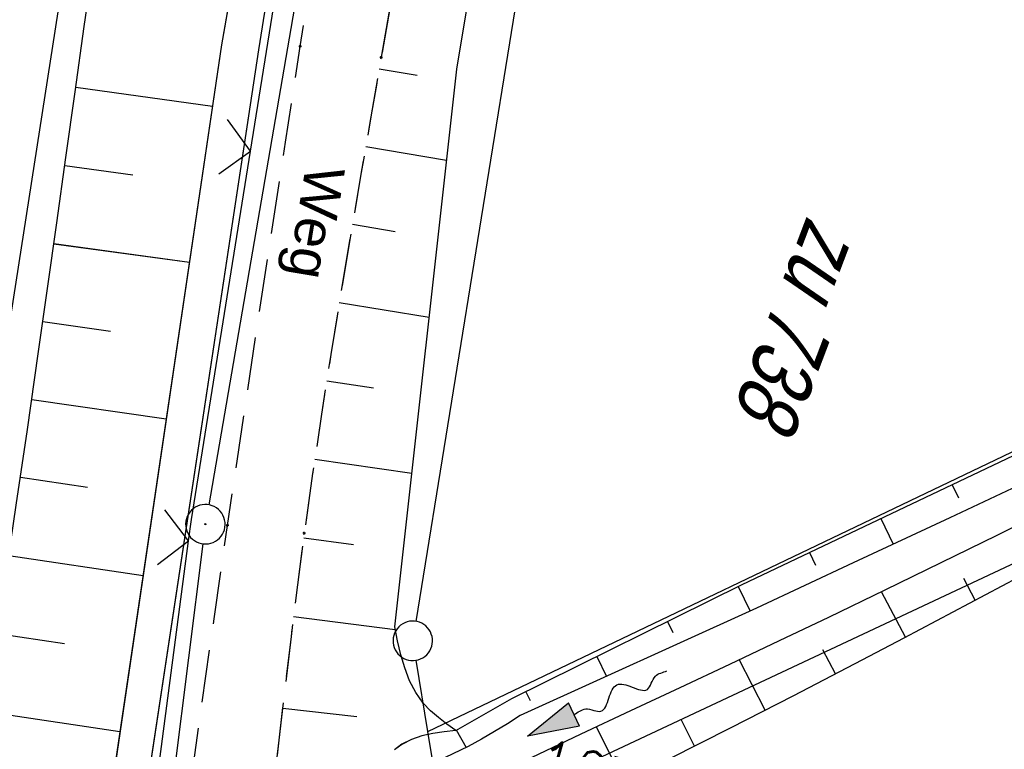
# Model space of a CAD drawing. Extents: x 508892 to 509489, y 458506 to 459473.
# Tile 8 of 63: x 509056 to 509093, y 458566 to 458594. Entities that reach past the tile are written whole.
import ezdxf

# ---------------------------------------------------------------- set-up
doc = ezdxf.new("R2010")
doc.units = 0
doc.header["$LTSCALE"] = 10
doc.header["$MEASUREMENT"] = 0
for name, pattern in [('AUSGEZOGEN', [0]), ('LT00', [0]), ('LT11', [0.3, 0.2, -0.1])]:
    doc.linetypes.add(name, pattern=pattern)
doc.layers.get('0').update_dxf_attribs({"linetype": 'LT00'})
for name, color, linetype in [('--EK_FBR', 1, 'LT00'), ('--EK_Schacht-Text', 5, 'LT00'), ('--EL_DFK_AB_L', 21, 'LT00'), ('--EL_DFK_AB_P', 7, 'LT00'), ('--FLIEßRICHTPFEIL', 180, 'Continuous'), ('BW_TEXT_B', 20, 'AUSGEZOGEN'), ('DFK_AB_L', 21, 'LT00'), ('DFK_AB_P', 7, 'LT00'), ('DFK_FLUR_NR', 250, 'LT00'), ('DFK_GZPKT', 250, 'LT00'), ('DFK_KATASTER', 250, 'LT00'), ('FELDWEG_TEXT', 250, 'Continuous'), ('V111_AFBR_BAB', 250, 'LT00'), ('V111_BOESCH', 250, 'LT00'), ('V111_BOSCHUNG', 250, 'LT00'), ('V111_FELDWEG', 250, 'LT11'), ('V111_GRABEN', 250, 'LT00'), ('V111_ZAUN', 40, 'LT00'), ('V112_AFBR_BAB', 250, 'LT00'), ('V112_BOESCH', 250, 'LT00'), ('V112_BOSCHUNG', 250, 'LT00'), ('V112_FELDWEG', 250, 'LT11'), ('V112_GRABEN', 250, 'LT00'), ('V112_ZAUN', 40, 'LT00')]:
    doc.layers.add(name, color=color, linetype=linetype)
doc.styles.add('Beschrift', font='ARIAL.TTF')
doc.styles.add('schachtbeschriftung', font='romans.shx', dxfattribs={"width": 0.75, "height": 2})
doc.styles.get("Standard").update_dxf_attribs({"font": 'ARIAL.TTF'})

# ---------------------------------------------------------------- blocks, each defined once
blk = doc.blocks.new('SYMB7010')
at = {"color": 0, "linetype": 'ByBlock'}
for points in [[(-0.031408, 0.499213), (-0.093728, 0.49134), (-0.15457, 0.475719), (-0.212975, 0.452595), (-0.268021, 0.422333), (-0.31884, 0.385411), (-0.36463, 0.342411), (-0.40467, 0.29401), (-0.438329, 0.240973), (-0.465074, 0.184136), (-0.484486, 0.124395), (-0.496256, 0.062692), (-0.5002, 0)], [(0.5002, 0), (0.496256, 0.062692), (0.484485, 0.124395), (0.465074, 0.184136), (0.438329, 0.240973), (0.40467, 0.29401), (0.36463, 0.342411), (0.31884, 0.385411), (0.268021, 0.422333), (0.212975, 0.452595), (0.15457, 0.475719), (0.093728, 0.49134), (0.031408, 0.499213), (-0.031408, 0.499213)], [(-0.5002, 0), (-0.496256, -0.062692), (-0.484486, -0.124395), (-0.465075, -0.184136), (-0.438329, -0.240973), (-0.404671, -0.29401), (-0.36463, -0.342411), (-0.31884, -0.385411), (-0.268021, -0.422333), (-0.212975, -0.452595), (-0.154571, -0.475719), (-0.093728, -0.49134), (-0.031408, -0.499213), (0.031408, -0.499213)], [(0.031408, -0.499213), (0.093728, -0.491341), (0.15457, -0.475719), (0.212975, -0.452595), (0.268021, -0.422333), (0.31884, -0.385411), (0.36463, -0.342411), (0.404671, -0.294011), (0.438329, -0.240974), (0.465075, -0.184136), (0.484486, -0.124395), (0.496256, -0.062692), (0.500201, 0)]]:
    blk.add_lwpolyline(points, dxfattribs=at)
blk = doc.blocks.new('SYMB0003')
at = {"color": 0, "linetype": 'ByBlock'}
for p, q in [((-0.015712, 0), (0.010166, 0.012015)), ((0, -0.021257), (-0.015712, 0)), ((0.010166, 0.012015), (0, -0.021257))]:
    blk.add_line(p, q, dxfattribs=at)
for points in [[(-0.031395, 0.499013), (-0.093691, 0.491144), (-0.154509, 0.475528), (-0.21289, 0.452414), (-0.267913, 0.422164), (-0.318712, 0.385257), (-0.364484, 0.342274), (-0.404509, 0.293893), (-0.438154, 0.240877), (-0.464888, 0.184062), (-0.484292, 0.124345), (-0.496058, 0.062667), (-0.5, 0)], [(0.5, 0), (0.496057, 0.062667), (0.484292, 0.124345), (0.464888, 0.184062), (0.438153, 0.240877), (0.404509, 0.293893), (0.364484, 0.342274), (0.318712, 0.385257), (0.267913, 0.422164), (0.21289, 0.452414), (0.154509, 0.475528), (0.093691, 0.491144), (0.031395, 0.499013), (-0.031395, 0.499013)], [(-0.5, 0), (-0.496058, -0.062667), (-0.484292, -0.124345), (-0.464888, -0.184062), (-0.438154, -0.240877), (-0.404509, -0.293893), (-0.364485, -0.342274), (-0.318712, -0.385257), (-0.267914, -0.422164), (-0.21289, -0.452414), (-0.154509, -0.475529), (-0.093691, -0.491144), (-0.031395, -0.499014), (0.031395, -0.499014)], [(0.031395, -0.499014), (0.093691, -0.491144), (0.154509, -0.475529), (0.21289, -0.452414), (0.267914, -0.422164), (0.318712, -0.385257), (0.364485, -0.342274), (0.404509, -0.293893), (0.438154, -0.240877), (0.464889, -0.184062), (0.484292, -0.124345), (0.496058, -0.062667), (0.5, 0)]]:
    blk.add_lwpolyline(points, dxfattribs=at)
blk = doc.blocks.new('FLIEßRICHTPFEIL')
at = {"layer": '--FLIEßRICHTPFEIL'}
blk.add_hatch(color=256, dxfattribs=at).paths.add_polyline_path([(-1.95, 0.4875), (-1.95, -0.4875), (0, 0)])
for p, q in [((-1.95, 0.4875), (-1.95, -0.4875)), ((-1.95, 0.4875), (0, 0)), ((0, 0), (-1.95, -0.4875))]:
    blk.add_line(p, q, dxfattribs=at)
at = {"layer": '--FLIEßRICHTPFEIL', "start_tangent": (-1, 0), "end_tangent": (-1, 0)}
blk.add_spline([(-1.95, 0), (-2.4375, 0), (-2.925, 0.325), (-3.4125, 0), (-3.9, -0.325), (-4.3875, 0), (-4.875, 0.325), (-5.3625, 0), (-5.85, 0)], degree=3, dxfattribs=at)
blk = doc.blocks.new('SYMB0011')
at = {"color": 0, "linetype": 'ByBlock'}
for p, q in [((0.5, 0), (-0.5, 0)), ((0, 0.5), (0, -0.5))]:
    blk.add_line(p, q, dxfattribs=at)
blk = doc.blocks.new('SYMB0024')
at = {"color": 0, "linetype": 'ByBlock'}
for p, q in [((-0.5, 0.5), (0, 0)), ((0, 0), (0.5, 0.5))]:
    blk.add_line(p, q, dxfattribs=at)

msp = doc.modelspace()

# ---------------------------------------------------------------- linework, layer by layer
at = {"layer": '--EK_FBR', "linetype": 'LT11', "flags": 128}
for points in [[(509295.725, 459263.501), (509295.165, 459262.922), (509294.666, 459262.289), (509294.234, 459261.609), (509293.873, 459260.889), (509292.396, 459257.908), (509290.922, 459254.927), (509289.451, 459251.945), (509287.987, 459248.959), (509286.529, 459245.97), (509285.081, 459242.976), (509283.694, 459240.082), (509282.314, 459237.185), (509280.94, 459234.285), (509279.568, 459231.384), (509278.195, 459228.483), (509276.82, 459225.584), (509275.395, 459222.593), (509273.965, 459219.604), (509272.533, 459216.616), (509271.099, 459213.629), (509269.666, 459210.641), (509268.235, 459207.652), (509266.807, 459204.661), (509265.921, 459202.797), (509265.04, 459200.931), (509264.166, 459199.061), (509263.302, 459197.187), (509262.451, 459195.308), (509261.616, 459193.421), (509260.799, 459191.527), (509260.034, 459189.701), (509259.285, 459187.869), (509258.549, 459186.031), (509257.824, 459184.189), (509257.061, 459182.228), (509256.302, 459180.266), (509255.543, 459178.305), (509254.779, 459176.345), (509254.007, 459174.388), (509253.016, 459171.925), (509252.006, 459169.47), (509250.98, 459167.021), (509249.94, 459164.578), (509248.888, 459162.14), (509247.826, 459159.706), (509246.756, 459157.276), (509245.654, 459154.79), (509244.549, 459152.306), (509243.444, 459149.822), (509242.343, 459147.336), (509241.247, 459144.848), (509239.602, 459141.067), (509237.977, 459137.278), (509236.37, 459133.48), (509234.779, 459129.676), (509233.202, 459125.865), (509231.638, 459122.05), (509230.085, 459118.229), (509228.542, 459114.405), (509227.006, 459110.577), (509225.475, 459106.747), (509223.949, 459102.916), (509222.425, 459099.084), (509220.737, 459094.839), (509219.05, 459090.594), (509217.362, 459086.35), (509215.672, 459082.106), (509214.231, 459078.493), (509212.788, 459074.881), (509211.339, 459071.27), (509209.885, 459067.663), (509208.423, 459064.058), (509206.951, 459060.457), (509205.469, 459056.861), (509204.262, 459053.957), (509203.049, 459051.055), (509201.831, 459048.155), (509200.611, 459045.255), (509199.391, 459042.356), (509198.173, 459039.457), (509196.959, 459036.555), (509195.749, 459033.652), (509194.548, 459030.745), (509193.229, 459027.526), (509191.92, 459024.303), (509190.618, 459021.077), (509189.32, 459017.849), (509188.025, 459014.62), (509183.421, 459002.149), (509183.311, 459001.142), (509183.209, 459000.136), (509183.123, 458999.129), (509183.06, 458998.122), (509183.029, 458997.115), (509183.036, 458996.107), (509183.101, 458994.936), (509183.227, 458993.767), (509183.409, 458992.604), (509183.644, 458991.45), (509183.928, 458990.307), (509184.259, 458989.178), (509184.592, 458988.178), (509184.953, 458987.19), (509185.336, 458986.21), (509185.733, 458985.235), (509186.139, 458984.263), (509186.547, 458983.29), (509186.951, 458982.314), (509187.392, 458981.209), (509187.814, 458980.095), (509188.21, 458978.972), (509188.576, 458977.841), (509188.906, 458976.7), (509189.195, 458975.55), (509189.437, 458974.389), (509189.627, 458973.219), (509189.78, 458971.8), (509189.851, 458970.372), (509189.842, 458968.939), (509189.754, 458967.505), (509189.588, 458966.077), (509189.347, 458964.659), (509189.033, 458963.257), (509188.645, 458961.875), (509188.139, 458960.389), (509187.554, 458958.934), (509186.895, 458957.511), (509186.168, 458956.121), (509185.379, 458954.765), (509184.533, 458953.442), (509183.636, 458952.155), (509182.695, 458950.904), (509181.729, 458949.706), (509180.729, 458948.54), (509179.699, 458947.401), (509178.644, 458946.285), (509177.567, 458945.189), (509176.473, 458944.108), (509175.366, 458943.039), (509174.249, 458941.977), (509173.128, 458940.919), (509172.005, 458939.86), (509170.706, 458938.626), (509169.416, 458937.382), (509168.137, 458936.128), (509166.875, 458934.859), (509165.633, 458933.572), (509164.416, 458932.266), (509163.226, 458930.938), (509162.069, 458929.584), (509160.947, 458928.202), (509159.866, 458926.789), (509158.776, 458925.269), (509157.731, 458923.715), (509156.729, 458922.13), (509155.767, 458920.518), (509154.841, 458918.881), (509153.95, 458917.224), (509153.09, 458915.549), (509152.258, 458913.86), (509151.451, 458912.159), (509150.386, 458909.825), (509149.36, 458907.477), (509148.37, 458905.116), (509147.413, 458902.743), (509146.486, 458900.359), (509145.586, 458897.965), (509144.712, 458895.563), (509143.859, 458893.152), (509143.002, 458890.667), (509142.163, 458888.175), (509141.338, 458885.678), (509140.526, 458883.177), (509139.722, 458880.672), (509138.924, 458878.165), (509138.13, 458875.657), (509137.337, 458873.149), (509136.541, 458870.641), (509135.756, 458868.181), (509134.969, 458865.722), (509134.181, 458863.263), (509133.395, 458860.804), (509132.614, 458858.344), (509131.84, 458855.882), (509131.074, 458853.417), (509130.32, 458850.948), (509129.58, 458848.476), (509128.83, 458845.915), (509128.095, 458843.349), (509127.371, 458840.78), (509126.656, 458838.208), (509125.947, 458835.634), (509125.241, 458833.059), (509124.536, 458830.484), (509123.828, 458827.91), (509123.116, 458825.337), (509122.395, 458822.767), (509121.664, 458820.199), (509120.923, 458817.645), (509120.172, 458815.094), (509119.414, 458812.545), (509118.651, 458809.998), (509117.886, 458807.451), (509117.123, 458804.903), (509116.364, 458802.355), (509115.611, 458799.804), (509114.869, 458797.251), (509114.032, 458794.317), (509113.209, 458791.378), (509112.397, 458788.436), (509111.594, 458785.492), (509110.798, 458782.546), (509110.005, 458779.598), (509109.213, 458776.651), (509108.419, 458773.704), (509107.517, 458770.375), (509106.612, 458767.048), (509105.705, 458763.721), (509104.799, 458760.394), (509103.895, 458757.066), (509102.996, 458753.737), (509102.103, 458750.406), (509101.22, 458747.073), (509100.347, 458743.737), (509099.4, 458740.058), (509098.466, 458736.375), (509097.545, 458732.69), (509096.633, 458729.002), (509095.729, 458725.312), (509094.832, 458721.62), (509093.106, 458714.464), (509091.396, 458707.305), (509089.704, 458700.141), (509088.031, 458692.972), (509087.314, 458689.871), (509086.603, 458686.769), (509085.899, 458683.664), (509085.206, 458680.558), (509084.524, 458677.449), (509083.857, 458674.338), (509083.205, 458671.223), (509082.572, 458668.104), (509081.956, 458664.972), (509081.358, 458661.837), (509080.775, 458658.699), (509080.204, 458655.558), (509079.643, 458652.416), (509079.088, 458649.272), (509078.538, 458646.128), (509077.309, 458639.07), (509076.475, 458634.267), (509075.449, 458628.336), (509074.425, 458622.404), (509073.401, 458616.473), (509072.377, 458610.541), (509071.352, 458604.609), (509070.324, 458598.678), (509069.292, 458592.746), (509068.899, 458590.49), (509068.508, 458588.234), (509068.122, 458585.977), (509067.744, 458583.719), (509067.377, 458581.46), (509067.023, 458579.198), (509066.686, 458576.934), (509066.368, 458574.668), (509066.11, 458572.704), (509065.864, 458570.739), (509065.629, 458568.772), (509065.401, 458566.804), (509065.175, 458564.835), (509064.95, 458562.867), (509064.709, 458560.79), (509064.46, 458558.713), (509064.2, 458556.638), (509063.906, 458554.417), (509063.6, 458552.198), (509063.283, 458549.98), (509062.959, 458547.763), (509062.633, 458545.546), (509062.308, 458543.329), (509062.305, 458543.306)], [(509059.23, 458544.472), (509059.717, 458548.079), (509060.334, 458552.631), (509060.955, 458557.184), (509061.443, 458560.742), (509061.936, 458564.3), (509062.434, 458567.857), (509062.94, 458571.412), (509063.454, 458574.967), (509063.991, 458578.61), (509064.537, 458582.252), (509065.092, 458585.892), (509065.652, 458589.532), (509066.217, 458593.171), (509066.827, 458597.067), (509067.442, 458600.962), (509068.065, 458604.856), (509068.698, 458608.748), (509069.342, 458612.639), (509070, 458616.527), (509070.673, 458620.412), (509071.333, 458624.126), (509072.006, 458627.838), (509072.691, 458631.548), (509073.385, 458635.256), (509074.087, 458638.962), (509074.123, 458639.153), (509074.793, 458642.668), (509075.503, 458646.373), (509076.949, 458653.905), (509078.397, 458661.437), (509079.849, 458668.969), (509080.451, 458672.086), (509081.056, 458675.203), (509081.668, 458678.318), (509082.289, 458681.431), (509082.921, 458684.542), (509083.569, 458687.65), (509084.234, 458690.753), (509084.919, 458693.852), (509085.566, 458696.684), (509086.23, 458699.511), (509086.908, 458702.336), (509087.6, 458705.157), (509088.301, 458707.976), (509089.009, 458710.794), (509089.723, 458713.61), (509090.44, 458716.426), (509091.157, 458719.241), (509091.872, 458722.057), (509092.689, 458725.294), (509093.503, 458728.531), (509094.315, 458731.769), (509095.128, 458735.007), (509095.944, 458738.243), (509096.765, 458741.479), (509097.594, 458744.712), (509098.69, 458748.935), (509099.802, 458753.154), (509100.927, 458757.369), (509102.064, 458761.581), (509103.213, 458765.79), (509104.371, 458769.997), (509105.537, 458774.201), (509106.654, 458778.203), (509107.776, 458782.205), (509108.901, 458786.205), (509110.026, 458790.206), (509111.149, 458794.206), (509112.269, 458798.208), (509113.162, 458801.412), (509114.054, 458804.617), (509114.945, 458807.821), (509115.839, 458811.025), (509116.736, 458814.228), (509117.639, 458817.43), (509118.549, 458820.629), (509119.948, 458825.483), (509121.366, 458830.332), (509122.801, 458835.176), (509124.252, 458840.015), (509125.717, 458844.851), (509127.195, 458849.682), (509128.554, 458854.092), (509129.924, 458858.499), (509131.306, 458862.902), (509132.701, 458867.3), (509134.111, 458871.693), (509135.156, 458874.912), (509136.207, 458878.129), (509137.265, 458881.344), (509138.327, 458884.558), (509139.391, 458887.772), (509140.456, 458890.985), (509141.521, 458894.2), (509142.149, 458896.099), (509142.781, 458897.996), (509143.42, 458899.892), (509144.07, 458901.783), (509144.735, 458903.668), (509145.42, 458905.547), (509146.127, 458907.417), (509146.862, 458909.276), (509147.627, 458911.124), (509148.428, 458912.959), (509149.394, 458915.045), (509150.412, 458917.108), (509151.485, 458919.144), (509152.612, 458921.149), (509153.795, 458923.12), (509155.036, 458925.053), (509156.335, 458926.944), (509157.693, 458928.789), (509158.783, 458930.181), (509159.906, 458931.547), (509161.058, 458932.889), (509162.236, 458934.209), (509163.437, 458935.511), (509164.657, 458936.797), (509165.893, 458938.069), (509167.142, 458939.332), (509168.4, 458940.586), (509169.663, 458941.836), (509170.743, 458942.901), (509171.821, 458943.969), (509172.891, 458945.042), (509173.95, 458946.126), (509174.992, 458947.222), (509176.015, 458948.336), (509177.012, 458949.472), (509177.98, 458950.632), (509178.914, 458951.821), (509179.81, 458953.043), (509180.594, 458954.194), (509181.337, 458955.375), (509182.035, 458956.584), (509182.682, 458957.82), (509183.274, 458959.082), (509183.806, 458960.368), (509184.272, 458961.678), (509184.669, 458963.01), (509184.988, 458964.345), (509185.236, 458965.695), (509185.413, 458967.059), (509185.52, 458968.43), (509185.56, 458969.806), (509185.532, 458971.181), (509185.439, 458972.553), (509185.23, 458974.269), (509184.92, 458975.969), (509184.514, 458977.648), (509184.013, 458979.302), (509183.421, 458980.927), (509182.925, 458982.109), (509182.378, 458983.268), (509181.78, 458984.399), (509181.128, 458985.497), (509180.422, 458986.557), (509179.443, 458987.843), (509178.371, 458989.06), (509177.206, 458990.207), (509176.675, 458990.678), (509176.125, 458991.129), (509175.556, 458991.551), (509174.967, 458991.938), (509174.356, 458992.281), (509173.722, 458992.574), (509173.066, 458992.808)]]:
    msp.add_lwpolyline(points, dxfattribs=at)
at = {"layer": '--EK_FBR'}
for points in [[(509050.302, 458547.857), (509051.755, 458558.727), (509055.01, 458581.604), (509058.517, 458604.2), (509062.207, 458626.243), (509065.89, 458646.798), (509070.149, 458668.805), (509074.522, 458690.499), (509079.263, 458712.697), (509084.982, 458738.268), (509090.538, 458761.434), (509096.211, 458784.013), (509101.791, 458805.626), (509107.869, 458828.242)], [(509050.302, 458547.857), (509051.755, 458558.727), (509055.01, 458581.604), (509058.517, 458604.2), (509062.207, 458626.243), (509064.565, 458639.405)]]:
    msp.add_lwpolyline(points, dxfattribs=at)
at = {"layer": '--EL_DFK_AB_L'}
for p, q in [((509076.173, 458653.85), (509062.737, 458575.749)), ((509062.517, 458574.265), (509058.794, 458544.637))]:
    msp.add_line(p, q, dxfattribs=at)
at = {"layer": 'DFK_AB_L'}
for p, q in [((509076.173, 458653.85), (509062.737, 458575.749)), ((509062.517, 458574.265), (509058.794, 458544.637))]:
    msp.add_line(p, q, dxfattribs=at)
at = {"layer": 'DFK_KATASTER'}
for p, q in [((509083.731, 458652.549), (509070.61, 458571.319)), ((509071.06, 458567.129), (509209.107, 458633.251)), ((509071.69, 458563.379), (509130.53, 458590.979)), ((509071.06, 458567.129), (509070.613, 458569.839)), ((509071.69, 458563.379), (509071.06, 458567.129))]:
    msp.add_line(p, q, dxfattribs=at)
at = {"layer": 'V111_AFBR_BAB'}
msp.add_lwpolyline([(509050.302, 458547.857), (509051.755, 458558.727), (509055.01, 458581.604), (509058.517, 458604.2), (509062.207, 458626.243), (509065.89, 458646.798), (509070.149, 458668.805), (509074.522, 458690.499), (509079.263, 458712.697), (509084.982, 458738.268), (509090.538, 458761.434), (509096.211, 458784.013), (509101.791, 458805.626), (509107.869, 458828.242)], dxfattribs=at)
at = {"layer": 'V111_BOESCH'}
for points in [[(509072.121, 458567.177), (509074.257, 458568.382), (509083.009, 458572.72), (509105.436, 458583.383), (509139.37, 458599.679), (509161.459, 458610.399), (509186.317, 458622.193), (509209.125, 458633.299)], [(509051.389, 458547.445), (509051.549, 458548.66), (509051.987, 458551.939), (509052.432, 458555.218), (509052.889, 458558.495), (509053.3, 458561.37), (509053.718, 458564.243), (509054.142, 458567.116), (509054.569, 458569.988), (509054.996, 458572.861), (509055.422, 458575.733), (509055.844, 458578.607), (509056.259, 458581.481), (509056.612, 458583.97), (509056.961, 458586.46), (509057.308, 458588.951), (509057.657, 458591.441), (509058.008, 458593.93), (509058.366, 458596.418)], [(509130.528, 458594.143), (509127.743, 458592.833), (509124.963, 458591.514), (509122.186, 458590.188), (509119.412, 458588.856), (509116.639, 458587.521), (509113.867, 458586.184), (509111.095, 458584.847), (509108.322, 458583.513), (509105.547, 458582.182), (509101.89, 458580.439), (509098.228, 458578.705), (509094.563, 458576.978), (509090.896, 458575.257), (509087.227, 458573.538), (509083.557, 458571.822), (509074.577, 458567.736), (509074.088, 458567.43), (509073.596, 458567.129), (509073.098, 458566.839), (509072.592, 458566.565), (509072.017, 458566.281), (509071.435, 458566.01)], [(509070.941, 458564.19), (509072.034, 458564.721), (509073.127, 458565.249), (509075.006, 458566.148), (509076.888, 458567.04), (509078.772, 458567.927), (509080.657, 458568.812), (509082.542, 458569.698), (509084.424, 458570.588), (509086.304, 458571.484), (509088.438, 458572.514), (509090.567, 458573.553), (509092.693, 458574.597), (509094.818, 458575.645), (509096.943, 458576.693), (509099.07, 458577.737), (509101.199, 458578.776), (509103.963, 458580.108), (509106.733, 458581.427), (509109.508, 458582.736), (509112.287, 458584.037), (509115.068, 458585.332), (509117.85, 458586.626), (509128.901, 458591.038)], [(509073.118, 458562.535), (509075.49, 458563.717), (509077.86, 458564.901), (509080.228, 458566.09), (509082.592, 458567.287), (509084.951, 458568.494), (509087.303, 458569.713), (509089.169, 458570.693), (509091.031, 458571.679), (509092.891, 458572.669), (509094.751, 458573.66), (509096.612, 458574.649), (509098.475, 458575.632), (509100.343, 458576.608), (509102.216, 458577.572), (509104.453, 458578.702), (509106.698, 458579.815), (509108.95, 458580.914), (509111.208, 458582.002), (509113.47, 458583.082), (509115.735, 458584.155), (509118.001, 458585.226), (509128.616, 458590.242)], [(509072.121, 458567.177), (509071.68, 458567.124), (509071.248, 458567.058), (509070.831, 458566.964), (509070.438, 458566.832), (509070.077, 458566.645), (509069.796, 458566.436)]]:
    msp.add_lwpolyline(points, dxfattribs=at)
at = {"layer": 'V111_BOSCHUNG'}
for p, q in [((509069.218, 458592.323), (509070.662, 458592.077)), ((509057.683, 458591.626), (509062.883, 458590.895)), ((509068.704, 458589.367), (509071.774, 458588.845)), ((509057.266, 458588.645), (509059.855, 458588.291)), ((509068.196, 458586.411), (509069.819, 458586.134)), ((509056.851, 458585.673), (509062.005, 458584.97)), ((509067.699, 458583.443), (509071.111, 458582.88)), ((509056.434, 458582.713), (509058.999, 458582.352)), ((509067.22, 458580.465), (509069.001, 458580.189)), ((509056.01, 458579.754), (509061.124, 458579.014)), ((509066.766, 458577.483), (509070.452, 458576.947)), ((509055.579, 458576.795), (509058.131, 458576.416)), ((509090.983, 458576.512), (509091.224, 458576.017)), ((509088.273, 458575.224), (509088.748, 458574.25)), ((509066.345, 458574.495), (509068.234, 458574.238)), ((509055.14, 458573.827), (509060.243, 458573.068)), ((509085.564, 458573.935), (509085.797, 458573.457)), ((509091.867, 458572.124), (509091.43, 458572.943)), ((509082.856, 458572.645), (509083.311, 458571.71)), ((509089.212, 458570.716), (509088.3, 458572.447)), ((509065.958, 458571.502), (509069.823, 458571.013)), ((509080.168, 458571.312), (509080.374, 458570.89)), ((509054.699, 458570.86), (509057.251, 458570.48)), ((509086.55, 458569.321), (509086.075, 458570.234)), ((509077.48, 458569.98), (509077.848, 458569.224)), ((509083.878, 458567.943), (509082.894, 458569.864)), ((509074.785, 458568.644), (509074.954, 458568.314)), ((509065.551, 458568.025), (509068.366, 458567.709)), ((509054.257, 458567.893), (509059.365, 458567.133)), ((509078.513, 458565.228), (509077.473, 458567.316)), ((509081.198, 458566.58), (509080.691, 458567.585)), ((509072.145, 458567.191), (509072.519, 458566.527))]:
    msp.add_line(p, q, dxfattribs=at)
at = {"layer": 'V111_FELDWEG', "flags": 128}
for points in [[(509295.725, 459263.501), (509295.165, 459262.922), (509294.666, 459262.289), (509294.234, 459261.609), (509293.873, 459260.889), (509292.396, 459257.908), (509290.922, 459254.927), (509289.451, 459251.945), (509287.987, 459248.959), (509286.529, 459245.97), (509285.081, 459242.976), (509283.694, 459240.082), (509282.314, 459237.185), (509280.94, 459234.285), (509279.568, 459231.384), (509278.195, 459228.483), (509276.82, 459225.584), (509275.395, 459222.593), (509273.965, 459219.604), (509272.533, 459216.616), (509271.099, 459213.629), (509269.666, 459210.641), (509268.235, 459207.652), (509266.807, 459204.661), (509265.921, 459202.797), (509265.04, 459200.931), (509264.166, 459199.061), (509263.302, 459197.187), (509262.451, 459195.308), (509261.616, 459193.421), (509260.799, 459191.527), (509260.034, 459189.701), (509259.285, 459187.869), (509258.549, 459186.031), (509257.824, 459184.189), (509257.061, 459182.228), (509256.302, 459180.266), (509255.543, 459178.305), (509254.779, 459176.345), (509254.007, 459174.388), (509253.016, 459171.925), (509252.006, 459169.47), (509250.98, 459167.021), (509249.94, 459164.578), (509248.888, 459162.14), (509247.826, 459159.706), (509246.756, 459157.276), (509245.654, 459154.79), (509244.549, 459152.306), (509243.444, 459149.822), (509242.343, 459147.336), (509241.247, 459144.848), (509239.602, 459141.067), (509237.977, 459137.278), (509236.37, 459133.48), (509234.779, 459129.676), (509233.202, 459125.865), (509231.638, 459122.05), (509230.085, 459118.229), (509228.542, 459114.405), (509227.006, 459110.577), (509225.475, 459106.747), (509223.949, 459102.916), (509222.425, 459099.084), (509220.737, 459094.839), (509219.05, 459090.594), (509217.362, 459086.35), (509215.672, 459082.106), (509214.231, 459078.493), (509212.788, 459074.881), (509211.339, 459071.27), (509209.885, 459067.663), (509208.423, 459064.058), (509206.951, 459060.457), (509205.469, 459056.861), (509204.262, 459053.957), (509203.049, 459051.055), (509201.831, 459048.155), (509200.611, 459045.255), (509199.391, 459042.356), (509198.173, 459039.457), (509196.959, 459036.555), (509195.749, 459033.652), (509194.548, 459030.745), (509193.229, 459027.526), (509191.92, 459024.303), (509190.618, 459021.077), (509189.32, 459017.849), (509188.025, 459014.62), (509183.421, 459002.149), (509183.311, 459001.142), (509183.209, 459000.136), (509183.123, 458999.129), (509183.06, 458998.122), (509183.029, 458997.115), (509183.036, 458996.107), (509183.101, 458994.936), (509183.227, 458993.767), (509183.409, 458992.604), (509183.644, 458991.45), (509183.928, 458990.307), (509184.259, 458989.178), (509184.592, 458988.178), (509184.953, 458987.19), (509185.336, 458986.21), (509185.733, 458985.235), (509186.139, 458984.263), (509186.547, 458983.29), (509186.951, 458982.314), (509187.392, 458981.209), (509187.814, 458980.095), (509188.21, 458978.972), (509188.576, 458977.841), (509188.906, 458976.7), (509189.195, 458975.55), (509189.437, 458974.389), (509189.627, 458973.219), (509189.78, 458971.8), (509189.851, 458970.372), (509189.842, 458968.939), (509189.754, 458967.505), (509189.588, 458966.077), (509189.347, 458964.659), (509189.033, 458963.257), (509188.645, 458961.875), (509188.139, 458960.389), (509187.554, 458958.934), (509186.895, 458957.511), (509186.168, 458956.121), (509185.379, 458954.765), (509184.533, 458953.442), (509183.636, 458952.155), (509182.695, 458950.904), (509181.729, 458949.706), (509180.729, 458948.54), (509179.699, 458947.401), (509178.644, 458946.285), (509177.567, 458945.189), (509176.473, 458944.108), (509175.366, 458943.039), (509174.249, 458941.977), (509173.128, 458940.919), (509172.005, 458939.86), (509170.706, 458938.626), (509169.416, 458937.382), (509168.137, 458936.128), (509166.875, 458934.859), (509165.633, 458933.572), (509164.416, 458932.266), (509163.226, 458930.938), (509162.069, 458929.584), (509160.947, 458928.202), (509159.866, 458926.789), (509158.776, 458925.269), (509157.731, 458923.715), (509156.729, 458922.13), (509155.767, 458920.518), (509154.841, 458918.881), (509153.95, 458917.224), (509153.09, 458915.549), (509152.258, 458913.86), (509151.451, 458912.159), (509150.386, 458909.825), (509149.36, 458907.477), (509148.37, 458905.116), (509147.413, 458902.743), (509146.486, 458900.359), (509145.586, 458897.965), (509144.712, 458895.563), (509143.859, 458893.152), (509143.002, 458890.667), (509142.163, 458888.175), (509141.338, 458885.678), (509140.526, 458883.177), (509139.722, 458880.672), (509138.924, 458878.165), (509138.13, 458875.657), (509137.337, 458873.149), (509136.541, 458870.641), (509135.756, 458868.181), (509134.969, 458865.722), (509134.181, 458863.263), (509133.395, 458860.804), (509132.614, 458858.344), (509131.84, 458855.882), (509131.074, 458853.417), (509130.32, 458850.948), (509129.58, 458848.476), (509128.83, 458845.915), (509128.095, 458843.349), (509127.371, 458840.78), (509126.656, 458838.208), (509125.947, 458835.634), (509125.241, 458833.059), (509124.536, 458830.484), (509123.828, 458827.91), (509123.116, 458825.337), (509122.395, 458822.767), (509121.664, 458820.199), (509120.923, 458817.645), (509120.172, 458815.094), (509119.414, 458812.545), (509118.651, 458809.998), (509117.886, 458807.451), (509117.123, 458804.903), (509116.364, 458802.355), (509115.611, 458799.804), (509114.869, 458797.251), (509114.032, 458794.317), (509113.209, 458791.378), (509112.397, 458788.436), (509111.594, 458785.492), (509110.798, 458782.546), (509110.005, 458779.598), (509109.213, 458776.651), (509108.419, 458773.704), (509107.517, 458770.375), (509106.612, 458767.048), (509105.705, 458763.721), (509104.799, 458760.394), (509103.895, 458757.066), (509102.996, 458753.737), (509102.103, 458750.406), (509101.22, 458747.073), (509100.347, 458743.737), (509099.4, 458740.058), (509098.466, 458736.375), (509097.545, 458732.69), (509096.633, 458729.002), (509095.729, 458725.312), (509094.832, 458721.62), (509093.106, 458714.464), (509091.396, 458707.305), (509089.704, 458700.141), (509088.031, 458692.972), (509087.314, 458689.871), (509086.603, 458686.769), (509085.899, 458683.664), (509085.206, 458680.558), (509084.524, 458677.449), (509083.857, 458674.338), (509083.205, 458671.223), (509082.572, 458668.104), (509081.956, 458664.972), (509081.358, 458661.837), (509080.775, 458658.699), (509080.204, 458655.558), (509079.643, 458652.416), (509079.088, 458649.272), (509078.538, 458646.128), (509077.505, 458640.198), (509076.475, 458634.267), (509075.449, 458628.336), (509074.425, 458622.404), (509073.401, 458616.473), (509072.377, 458610.541), (509071.352, 458604.61), (509070.324, 458598.678), (509069.292, 458592.746), (509068.899, 458590.49), (509068.508, 458588.234), (509068.122, 458585.977), (509067.744, 458583.719), (509067.377, 458581.46), (509067.023, 458579.198), (509066.686, 458576.935), (509066.368, 458574.668), (509066.11, 458572.704), (509065.864, 458570.739), (509065.629, 458568.772), (509065.401, 458566.804), (509065.175, 458564.835), (509064.95, 458562.867), (509064.709, 458560.789), (509064.46, 458558.713), (509064.2, 458556.638), (509063.906, 458554.417), (509063.599, 458552.198), (509063.283, 458549.98), (509062.959, 458547.763), (509062.633, 458545.546), (509062.308, 458543.329), (509062.305, 458543.306)], [(509059.23, 458544.472), (509059.717, 458548.079), (509060.334, 458552.632), (509060.955, 458557.184), (509061.443, 458560.742), (509061.936, 458564.3), (509062.434, 458567.857), (509062.94, 458571.413), (509063.454, 458574.967), (509063.991, 458578.61), (509064.537, 458582.252), (509065.091, 458585.892), (509065.652, 458589.532), (509066.217, 458593.171), (509066.826, 458597.067), (509067.442, 458600.962), (509068.065, 458604.856), (509068.698, 458608.748), (509069.342, 458612.639), (509070, 458616.527), (509070.673, 458620.412), (509071.333, 458624.126), (509072.006, 458627.838), (509072.691, 458631.548), (509073.385, 458635.256), (509074.087, 458638.962), (509074.793, 458642.668), (509075.503, 458646.373), (509076.949, 458653.905), (509078.397, 458661.437), (509079.849, 458668.969), (509080.451, 458672.086), (509081.056, 458675.203), (509081.668, 458678.318), (509082.289, 458681.431), (509082.921, 458684.542), (509083.569, 458687.65), (509084.234, 458690.753), (509084.919, 458693.852), (509085.566, 458696.684), (509086.23, 458699.511), (509086.908, 458702.336), (509087.6, 458705.157), (509088.301, 458707.976), (509089.009, 458710.794), (509089.723, 458713.61), (509090.44, 458716.426), (509091.157, 458719.241), (509091.872, 458722.057), (509092.689, 458725.294), (509093.503, 458728.531), (509094.315, 458731.769), (509095.128, 458735.007), (509095.944, 458738.243), (509096.765, 458741.479), (509097.594, 458744.712), (509098.69, 458748.935), (509099.802, 458753.154), (509100.927, 458757.369), (509102.064, 458761.581), (509103.213, 458765.79), (509104.371, 458769.997), (509105.537, 458774.201), (509106.654, 458778.203), (509107.776, 458782.205), (509108.901, 458786.205), (509110.026, 458790.206), (509111.149, 458794.206), (509112.269, 458798.208), (509113.162, 458801.412), (509114.054, 458804.617), (509114.945, 458807.821), (509115.839, 458811.025), (509116.736, 458814.228), (509117.639, 458817.43), (509118.549, 458820.629), (509119.948, 458825.483), (509121.366, 458830.332), (509122.801, 458835.176), (509124.252, 458840.015), (509125.717, 458844.851), (509127.195, 458849.682), (509128.554, 458854.092), (509129.924, 458858.499), (509131.306, 458862.902), (509132.701, 458867.3), (509134.111, 458871.693), (509135.156, 458874.912), (509136.207, 458878.129), (509137.265, 458881.344), (509138.327, 458884.558), (509139.391, 458887.772), (509140.456, 458890.985), (509141.521, 458894.2), (509142.149, 458896.099), (509142.781, 458897.996), (509143.42, 458899.892), (509144.07, 458901.783), (509144.735, 458903.668), (509145.42, 458905.547), (509146.127, 458907.417), (509146.862, 458909.276), (509147.627, 458911.124), (509148.428, 458912.959), (509149.394, 458915.045), (509150.412, 458917.108), (509151.485, 458919.144), (509152.612, 458921.149), (509153.795, 458923.12), (509155.036, 458925.053), (509156.335, 458926.944), (509157.693, 458928.789), (509158.783, 458930.181), (509159.906, 458931.547), (509161.058, 458932.889), (509162.236, 458934.209), (509163.437, 458935.511), (509164.657, 458936.797), (509165.893, 458938.069), (509167.142, 458939.332), (509168.4, 458940.586), (509169.663, 458941.836), (509170.743, 458942.901), (509171.821, 458943.969), (509172.891, 458945.042), (509173.95, 458946.126), (509174.992, 458947.222), (509176.015, 458948.336), (509177.012, 458949.472), (509177.98, 458950.632), (509178.914, 458951.821), (509179.81, 458953.043), (509180.594, 458954.194), (509181.337, 458955.375), (509182.035, 458956.584), (509182.682, 458957.82), (509183.274, 458959.082), (509183.806, 458960.368), (509184.272, 458961.678), (509184.669, 458963.01), (509184.988, 458964.345), (509185.236, 458965.695), (509185.413, 458967.059), (509185.52, 458968.43), (509185.56, 458969.806), (509185.532, 458971.181), (509185.439, 458972.553), (509185.23, 458974.269), (509184.92, 458975.969), (509184.514, 458977.648), (509184.013, 458979.302), (509183.421, 458980.927), (509182.925, 458982.109), (509182.378, 458983.268), (509181.78, 458984.399), (509181.128, 458985.497), (509180.422, 458986.557), (509179.443, 458987.843), (509178.371, 458989.06), (509177.206, 458990.207), (509176.675, 458990.678), (509176.125, 458991.129), (509175.556, 458991.551), (509174.967, 458991.938), (509174.356, 458992.281), (509173.722, 458992.574), (509173.066, 458992.808)]]:
    msp.add_lwpolyline(points, dxfattribs=at)
at = {"layer": 'V111_GRABEN'}
for points in [[(509171.553, 458987.077), (509162.093, 458962.762), (509156.427, 458945.788), (509148.056, 458922.059), (509138.123, 458893.145), (509131.102, 458871.591), (509124.802, 458850.282), (509115.09, 458819.41), (509106.762, 458790.884), (509099.605, 458763.39), (509092.821, 458738.561), (509084.241, 458702.343), (509078.121, 458674.612), (509072.519, 458647.663), (509068.148, 458621.385), (509063.228, 458593.231), (509059.033, 458564.893), (509056.325, 458545.573)], [(509057.64, 458545.075), (509060.37, 458564.871), (509064.647, 458593.044), (509069.095, 458621.047), (509073.868, 458647.33), (509079.419, 458674.213), (509085.481, 458701.754), (509094.25, 458738.426), (509100.701, 458763.052), (509107.972, 458790.317), (509116.287, 458818.884), (509125.528, 458849.894), (509132.299, 458871.236), (509139.264, 458892.787), (509149.793, 458922.16), (509157.081, 458942.436), (509163.685, 458962.248), (509172.604, 458986.461)]]:
    msp.add_lwpolyline(points, dxfattribs=at)
at = {"layer": 'V111_ZAUN'}
for p, q in [((509064.32, 458589.193), (509066.692, 458604.004)), ((509060.01, 458559.507), (509061.971, 458574.378))]:
    msp.add_line(p, q, dxfattribs=at)
msp.add_lwpolyline([(509061.971, 458574.378), (509062.079, 458575.193), (509064.32, 458589.193)], dxfattribs=at)
at = {"layer": 'V112_AFBR_BAB'}
msp.add_lwpolyline([(509050.302, 458547.857), (509051.755, 458558.727), (509055.01, 458581.604), (509058.517, 458604.2), (509062.207, 458626.243), (509064.565, 458639.405)], dxfattribs=at)
at = {"layer": 'V112_BOESCH'}
for points in [[(509072.121, 458567.177), (509071.786, 458567.416), (509071.463, 458567.663), (509071.161, 458567.925), (509070.891, 458568.209), (509070.602, 458568.616), (509070.371, 458569.065), (509070.188, 458569.547), (509070.04, 458570.053), (509069.916, 458570.577), (509069.803, 458571.109), (509072.159, 458592.311), (509079.907, 458639.001)], [(509072.121, 458567.177), (509074.257, 458568.382), (509083.009, 458572.72), (509105.436, 458583.383), (509139.37, 458599.679), (509161.459, 458610.399), (509186.317, 458622.193), (509190.994, 458624.471)], [(509051.389, 458547.445), (509051.549, 458548.66), (509051.987, 458551.939), (509052.433, 458555.218), (509052.889, 458558.495), (509053.3, 458561.37), (509053.718, 458564.243), (509054.142, 458567.116), (509054.569, 458569.988), (509054.996, 458572.861), (509055.422, 458575.733), (509055.844, 458578.607), (509056.259, 458581.481), (509056.612, 458583.97), (509056.961, 458586.46), (509057.308, 458588.951), (509057.657, 458591.441), (509058.008, 458593.93), (509058.366, 458596.418)], [(509130.528, 458594.143), (509127.743, 458592.833), (509124.963, 458591.514), (509122.186, 458590.188), (509119.412, 458588.856), (509116.639, 458587.521), (509113.867, 458586.184), (509111.095, 458584.847), (509108.322, 458583.513), (509105.547, 458582.182), (509101.89, 458580.439), (509098.228, 458578.705), (509094.563, 458576.978), (509090.896, 458575.256), (509087.227, 458573.538), (509083.557, 458571.822), (509074.577, 458567.736), (509074.088, 458567.43), (509073.596, 458567.129), (509073.098, 458566.839), (509072.592, 458566.565), (509072.017, 458566.281), (509071.435, 458566.01)], [(509070.941, 458564.19), (509072.034, 458564.721), (509073.127, 458565.249), (509075.006, 458566.148), (509076.888, 458567.04), (509078.772, 458567.927), (509080.657, 458568.812), (509082.542, 458569.698), (509084.425, 458570.588), (509086.304, 458571.484), (509088.438, 458572.514), (509090.567, 458573.553), (509092.693, 458574.598), (509094.818, 458575.645), (509096.943, 458576.693), (509099.07, 458577.737), (509101.199, 458578.776), (509103.963, 458580.108), (509106.733, 458581.427), (509109.508, 458582.736), (509112.287, 458584.037), (509115.068, 458585.332), (509117.85, 458586.626), (509128.901, 458591.038)], [(509073.118, 458562.535), (509075.49, 458563.717), (509077.86, 458564.901), (509080.228, 458566.09), (509082.592, 458567.287), (509084.951, 458568.494), (509087.303, 458569.713), (509089.169, 458570.693), (509091.031, 458571.679), (509092.891, 458572.669), (509094.751, 458573.66), (509096.612, 458574.649), (509098.475, 458575.632), (509100.343, 458576.608), (509102.216, 458577.572), (509104.453, 458578.702), (509106.698, 458579.815), (509108.95, 458580.914), (509111.208, 458582.002), (509113.47, 458583.082), (509115.735, 458584.155), (509118.001, 458585.226), (509128.616, 458590.242)], [(509072.121, 458567.177), (509071.68, 458567.124), (509071.248, 458567.058), (509070.831, 458566.964), (509070.438, 458566.832), (509070.077, 458566.646), (509069.796, 458566.436)]]:
    msp.add_lwpolyline(points, dxfattribs=at)
at = {"layer": 'V112_BOSCHUNG'}
for p, q in [((509069.218, 458592.323), (509070.662, 458592.077)), ((509057.683, 458591.626), (509062.883, 458590.895)), ((509068.704, 458589.367), (509071.774, 458588.845)), ((509057.266, 458588.645), (509059.855, 458588.291)), ((509068.196, 458586.411), (509069.819, 458586.134)), ((509056.851, 458585.674), (509062.005, 458584.97)), ((509067.699, 458583.443), (509071.111, 458582.88)), ((509056.434, 458582.713), (509058.999, 458582.352)), ((509067.22, 458580.465), (509069.001, 458580.189)), ((509056.01, 458579.754), (509061.124, 458579.014)), ((509066.766, 458577.483), (509070.452, 458576.947)), ((509055.579, 458576.795), (509058.131, 458576.416)), ((509090.983, 458576.512), (509091.224, 458576.017)), ((509088.273, 458575.224), (509088.748, 458574.25)), ((509066.345, 458574.495), (509068.234, 458574.238)), ((509055.14, 458573.827), (509060.243, 458573.068)), ((509085.564, 458573.935), (509085.797, 458573.457)), ((509091.867, 458572.124), (509091.43, 458572.943)), ((509082.856, 458572.645), (509083.311, 458571.71)), ((509089.212, 458570.716), (509088.3, 458572.447)), ((509065.958, 458571.502), (509069.823, 458571.013)), ((509080.168, 458571.312), (509080.374, 458570.89)), ((509054.699, 458570.86), (509057.251, 458570.48)), ((509086.55, 458569.32), (509086.075, 458570.234)), ((509077.48, 458569.98), (509077.848, 458569.224)), ((509083.878, 458567.943), (509082.894, 458569.864)), ((509074.785, 458568.644), (509074.954, 458568.314)), ((509065.551, 458568.025), (509068.366, 458567.709)), ((509054.257, 458567.893), (509059.365, 458567.133)), ((509078.513, 458565.228), (509077.473, 458567.316)), ((509081.198, 458566.58), (509080.691, 458567.585)), ((509072.145, 458567.191), (509072.519, 458566.527))]:
    msp.add_line(p, q, dxfattribs=at)
at = {"layer": 'V112_FELDWEG', "flags": 128}
for points in [[(509059.23, 458544.472), (509059.717, 458548.079), (509060.334, 458552.631), (509060.955, 458557.184), (509061.443, 458560.742), (509061.936, 458564.3), (509062.434, 458567.857), (509062.94, 458571.412), (509063.454, 458574.967), (509063.991, 458578.61), (509064.537, 458582.252), (509065.092, 458585.892), (509065.652, 458589.532), (509066.217, 458593.171), (509066.827, 458597.067), (509067.442, 458600.962), (509068.065, 458604.856), (509068.698, 458608.748), (509069.342, 458612.639), (509070, 458616.527), (509070.673, 458620.412), (509071.333, 458624.126), (509072.006, 458627.838), (509072.691, 458631.548), (509073.385, 458635.256), (509074.087, 458638.962), (509074.123, 458639.153)], [(509077.309, 458639.07), (509076.475, 458634.267), (509075.449, 458628.336), (509074.425, 458622.404), (509073.401, 458616.473), (509072.377, 458610.541), (509071.352, 458604.609), (509070.324, 458598.678), (509069.292, 458592.746), (509068.899, 458590.49), (509068.508, 458588.234), (509068.122, 458585.977), (509067.744, 458583.719), (509067.377, 458581.46), (509067.023, 458579.198), (509066.686, 458576.934), (509066.368, 458574.668), (509066.11, 458572.704), (509065.864, 458570.739), (509065.629, 458568.772), (509065.401, 458566.804), (509065.175, 458564.835), (509064.95, 458562.867), (509064.709, 458560.79), (509064.46, 458558.713), (509064.2, 458556.638), (509063.906, 458554.417), (509063.6, 458552.198), (509063.283, 458549.98), (509062.959, 458547.763), (509062.633, 458545.546), (509062.308, 458543.329), (509062.305, 458543.306)]]:
    msp.add_lwpolyline(points, dxfattribs=at)
at = {"layer": 'V112_GRABEN'}
for points in [[(509071.117, 458639.233), (509068.148, 458621.385), (509063.228, 458593.231), (509059.033, 458564.893), (509056.325, 458545.573)], [(509057.64, 458545.075), (509060.37, 458564.871), (509064.647, 458593.044), (509069.095, 458621.047), (509072.391, 458639.199)]]:
    msp.add_lwpolyline(points, dxfattribs=at)
at = {"layer": 'V112_ZAUN'}
for p, q in [((509064.32, 458589.193), (509066.692, 458604.004)), ((509060.01, 458559.507), (509061.971, 458574.378))]:
    msp.add_line(p, q, dxfattribs=at)
msp.add_lwpolyline([(509061.971, 458574.378), (509062.079, 458575.193), (509064.32, 458589.193)], dxfattribs=at)

# ---------------------------------------------------------------- block references
at = {"layer": '--EL_DFK_AB_P', "xscale": 1.500000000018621, "yscale": 1.5, "zscale": 1.5, "rotation": 264.7377099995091}
msp.add_blockref('SYMB0003', (509062.61, 458575.01), dxfattribs=at)
at = {"layer": '--FLIEßRICHTPFEIL', "rotation": 205.1881574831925}
msp.add_blockref('FLIEßRICHTPFEIL', (509074.855, 458566.953), dxfattribs=at)
at = {"layer": 'DFK_AB_P', "xscale": 1.500000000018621, "yscale": 1.5, "zscale": 1.5, "rotation": 264.7377099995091}
msp.add_blockref('SYMB0003', (509062.61, 458575.01), dxfattribs=at)
at = {"layer": 'DFK_GZPKT', "xscale": 1.500000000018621, "yscale": 1.5, "zscale": 1.5, "rotation": 264.7377099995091}
msp.add_blockref('SYMB7010', (509070.49, 458570.58), dxfattribs=at)
at = {"layer": 'V111_FELDWEG', "xscale": 0.09999999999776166, "yscale": 0.09999999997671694, "zscale": 0.1, "rotation": 249.2379000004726}
for p in [(509066.217, 458593.171), (509069.292, 458592.746), (509063.454, 458574.967), (509066.368, 458574.668)]:
    msp.add_blockref('SYMB0011', p, dxfattribs=at)
at = {"layer": 'V111_ZAUN', "yscale": 2.099999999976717, "zscale": 2.1}
for p, xscale, rotation in [((509064.32, 458589.193), 2.100000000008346, 80.9037800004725), ((509061.971, 458574.378), 2.099999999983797, 82.48702999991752)]:
    msp.add_blockref('SYMB0024', p, dxfattribs=dict(at, xscale=xscale, rotation=rotation))
at = {"layer": 'V112_FELDWEG', "xscale": 0.1000000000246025, "yscale": 0.09999999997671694, "zscale": 0.1, "rotation": 268.4925099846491}
for p in [(509066.217, 458593.171), (509069.292, 458592.746), (509063.454, 458574.967), (509066.368, 458574.668)]:
    msp.add_blockref('SYMB0011', p, dxfattribs=at)
at = {"layer": 'V112_ZAUN', "yscale": 2.099999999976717, "zscale": 2.1}
for p, xscale, rotation in [((509064.32, 458589.193), 2.099999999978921, 80.9029400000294), ((509061.971, 458574.378), 2.099999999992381, 82.48753000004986)]:
    msp.add_blockref('SYMB0024', p, dxfattribs=dict(at, xscale=xscale, rotation=rotation))

# ---------------------------------------------------------------- texts
at = {"layer": '--EK_Schacht-Text', "style": 'schachtbeschriftung', "width": 0.75}
msp.add_text('167107', height=2, rotation=-15.7102, dxfattribs=at).set_placement((509074.949, 458564.976))
at = {"layer": 'DFK_FLUR_NR', "oblique": 13.754, "width": 0.75}
msp.add_text('zu 738', height=2.5, rotation=249.2379, dxfattribs=at).set_placement((509085.488, 458586.786))
at = {"layer": 'FELDWEG_TEXT', "insert": (509065.991, 458588.792), "char_height": 1.5, "attachment_point": 7, "rotation": 260.6315, "style": 'Beschrift'}
msp.add_mtext('Weg', dxfattribs=at)

# ---------------------------------------------------------------- next in the draw order: texts
at = {"layer": 'BW_TEXT_B', "insert": (509123.408, 458627.221), "char_height": 2, "width": 37.55462, "attachment_point": 1, "rotation": 249.2379, "style": 'Beschrift', "bg_fill": 3, "box_fill_scale": 1.5, "bg_fill_color": 256, "bg_fill_transparency": 0}
msp.add_mtext('\\pt20;{\\Funir_o|c0;\\H1.75x;6738763\\fArial|b0|i0|c238|p34;\\H0.5714x;\\P\\ptz;\\H1.75x;BW N_93_B1\\fArial|b0|i0|c0|p34;67d\\fArial|b0|i0|c238|p34;\\W0.8;\\P\\H0.3714x;\\W1;\\P\\fArial|b0|i0|c0|p34;\\H1.924x;\\W0.9;Durchlaß Armco Thyssen\\fArial|b0|i0|c238|p34;\\P\\H0.1999x;\\W1;\\P\\pt8,20;\\H3.602x;K\\fArial|b0|i0|c0|p34;m^I^I\\fArial|b0|i0|c238|p34;1\\fArial|b0|i0|c0|p34;67.491\\fArial|b0|i0|c238|p34;\\PBw.Wi\\fArial|b0|i0|c0|p34;.^I^I61.08\\fArial|b0|i0|c238|p34; gon\\PL.W.^I\\fArial|b0|i0|c0|p34;                 2.00 \\fArial|b0|i0|c238|p34;m\\P\\fArial|b0|i0|c0|p34;L.H.^I                 2.00 m}', dxfattribs=at)

# ---------------------------------------------------------------- next in the draw order: linework, layer by layer
at = {"layer": 'V111_BOESCH'}
msp.add_lwpolyline([(509072.121, 458567.177), (509071.786, 458567.416), (509071.463, 458567.663), (509071.161, 458567.925), (509070.891, 458568.209), (509070.602, 458568.616), (509070.371, 458569.065), (509070.188, 458569.547), (509070.04, 458570.053), (509069.916, 458570.577), (509069.803, 458571.109), (509072.159, 458592.311), (509084.582, 458667.167), (509085.677, 458672.249), (509086.774, 458677.331), (509087.874, 458682.412), (509088.98, 458687.492), (509090.093, 458692.57)], dxfattribs=at)

doc.saveas('drawing.dxf')
